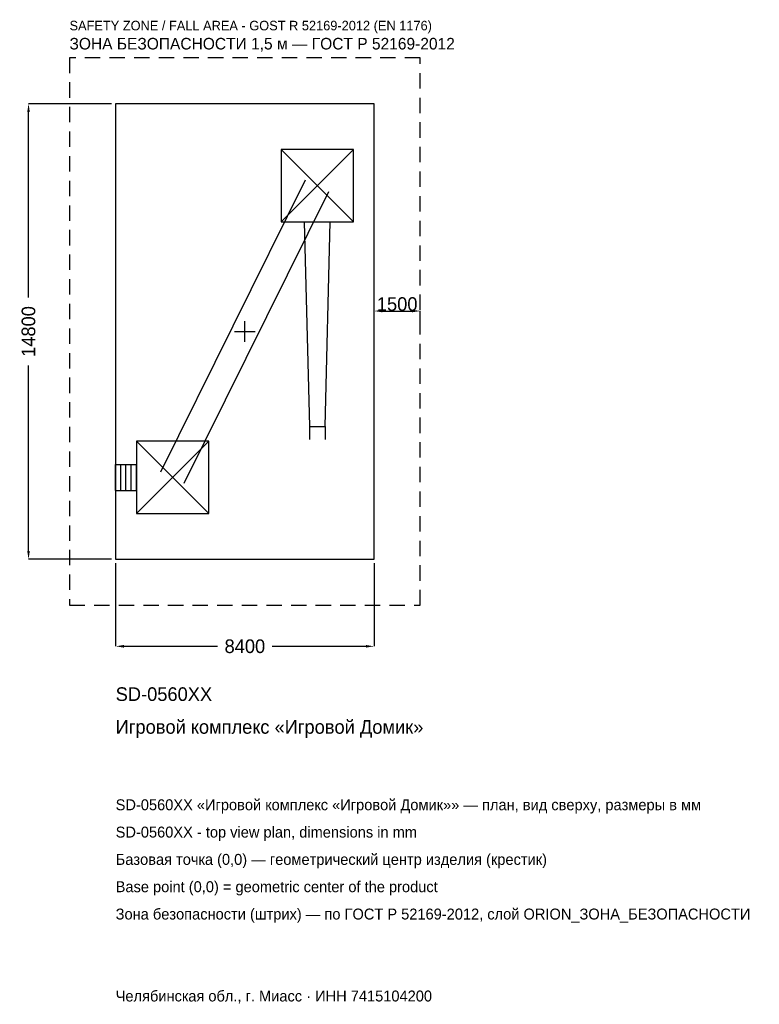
# Model space of a CAD drawing. Header units: metres. Extents: x -7319 to 16721, y -21868 to 10135.
import ezdxf

# ---------------------------------------------------------------- set-up
doc = ezdxf.new("R2010")
doc.units = ezdxf.units.M
doc.linetypes.add('DASHED', pattern=[800, 500, -300])
for name, color, linetype in [('ORION_ДАННЫЕ', 3, 'Continuous'), ('ORION_ЗОНА_БЕЗОПАСНОСТИ', 1, 'Continuous'), ('ORION_КОНТУР', 7, 'Continuous'), ('ORION_РАЗМЕРЫ', 8, 'Continuous')]:
    doc.layers.add(name, color=color, linetype=linetype)
doc.dimstyles.new('ORION', dxfattribs={"dimtxt": 444, "dimasz": 266.4, "dimexe": 1.25, "dimexo": 133.2, "dimtad": 1, "dimdec": 0, "dimcen": 2.5, "dimazin": 3, "dimtfac": 1, "dimtmove": 0, "dimatfit": 3, "dimarcsym": 0})

# ---------------------------------------------------------------- blocks, each defined once
blk = doc.blocks.new('_CLOSEDFILLED')
at = {"color": 0, "linetype": 'BYBLOCK'}
blk.add_solid([(-1, 0.16), (0, 0), (-1, -0.16)], dxfattribs=at)
blk = doc.blocks.new('*D1')
for p, q in [((-4200, -7533.2), (-4200, -10232)), ((4200, -7533.2), (4200, -10232)), ((-3933.6, -10232), (-888, -10232)), ((888, -10232), (3933.6, -10232))]:
    blk.add_line(p, q)
at = {"layer": 'Defpoints'}
for p in [(-4200, -7400), (4200, -7400), (-4200, -10232)]:
    blk.add_point(p, dxfattribs=at)
at = {"layer": 'ORION_РАЗМЕРЫ', "xscale": 266.4, "yscale": 266.4, "rotation": 180}
blk.add_blockref('_CLOSEDFILLED', (-4200, -10232), dxfattribs=at)
at = {"layer": 'ORION_РАЗМЕРЫ', "xscale": 266.4, "yscale": 266.4}
blk.add_blockref('_CLOSEDFILLED', (4200, -10232), dxfattribs=at)
at = {"layer": 'ORION_РАЗМЕРЫ', "insert": (0, -10232), "char_height": 444, "attachment_point": 5}
blk.add_mtext('8400', dxfattribs=at)
blk = doc.blocks.new('*D2')
for p, q in [((-4333.2, 7400), (-7032, 7400)), ((-7032, 1110), (-7032, 7133.6)), ((-7032, -7133.6), (-7032, -1110)), ((-4333.2, -7400), (-7032, -7400))]:
    blk.add_line(p, q)
at = {"layer": 'Defpoints'}
for p in [(-4200, 7400), (-7032, -7400), (-4200, -7400)]:
    blk.add_point(p, dxfattribs=at)
at = {"layer": 'ORION_РАЗМЕРЫ', "xscale": 266.4, "yscale": 266.4}
for p, rotation in [((-7032, 7400), 90), ((-7032, -7400), 270)]:
    blk.add_blockref('_CLOSEDFILLED', p, dxfattribs=dict(at, rotation=rotation))
at = {"layer": 'ORION_РАЗМЕРЫ', "insert": (-7032, 0), "char_height": 444, "attachment_point": 5, "rotation": 90}
blk.add_mtext('14800', dxfattribs=at)
blk = doc.blocks.new('ОРИОН SD-0560XX Игровой комплекс Игровой Домик')
at = {"layer": 'ORION_ЗОНА_БЕЗОПАСНОСТИ', "linetype": 'DASHED'}
blk.add_lwpolyline([(-5700, -8900), (5700, -8900), (5700, 8900), (-5700, 8900)], close=True, dxfattribs=at)
at = {"layer": 'ORION_КОНТУР'}
for p, q in [((1176, 3568), (3528, 5920)), ((1176, 5920), (3528, 3568)), ((-2731.3, -4555.9), (1972.7, 4932.1)), ((-1972.7, -4932.1), (2731.3, 4555.9)), ((2098, -3092), (2098, -3515.4)), ((2606, -3092), (2606, -3515.4)), ((-3528, -5920), (-1176, -3568)), ((-3528, -3568), (-1176, -5920)), ((-4200, -4320.6), (-3528, -4320.6)), ((-4200, -5167.4), (-4200, -4320.6)), ((-4032, -5167.4), (-4032, -4320.6)), ((-3864, -5167.4), (-3864, -4320.6)), ((-3696, -5167.4), (-3696, -4320.6)), ((-3528, -5167.4), (-3528, -4320.6)), ((-4200, -5167.4), (-3528, -5167.4))]:
    blk.add_line(p, q, dxfattribs=at)
for points in [[(-4200, -7400), (4200, -7400), (4200, 7400), (-4200, 7400)], [(1176, 3568), (3528, 3568), (3528, 5920), (1176, 5920)], [(-3528, -5920), (-1176, -5920), (-1176, -3568), (-3528, -3568)]]:
    blk.add_lwpolyline(points, close=True, dxfattribs=at)
blk.add_lwpolyline([(1928.6, 3568), (2098, -3092), (2606, -3092), (2775.4, 3568)], dxfattribs=at)
at = {"layer": 'ORION_РАЗМЕРЫ'}
for p, q in [((0, -336), (0, 336)), ((-336, 0), (336, 0))]:
    blk.add_line(p, q, dxfattribs=at)
at = {"layer": 'ORION_ДАННЫЕ'}
for tag, p in [('АРТИКУЛ', (-4200, -12008)), ('НАИМЕНОВАНИЕ', (-4200, -13073.6))]:
    blk.add_attdef(tag, p, '', height=444, dxfattribs=at)
at = {"layer": 'ORION_ДАННЫЕ', "flags": 1}
for tag, p in [('ПРОИЗВОДИТЕЛЬ', (-4200, -14139.2)), ('ТЕЛЕФОН', (-4200, -15204.8)), ('САЙТ', (-4200, -17336)), ('АДРЕС', (-4200, -18401.6)), ('РЕКВИЗИТЫ', (-4200, -19467.2)), ('ГАБАРИТЫ', (-4200, -20532.8)), ('ЗОНА_БЕЗОПАСНОСТИ', (-4200, -21598.4))]:
    blk.add_attdef(tag, p, '', height=444, dxfattribs=at)
at = {"layer": 'ORION_ЗОНА_БЕЗОПАСНОСТИ', "color": 1}
for s, height, p in [('SAFETY ZONE / FALL AREA - GOST R 52169-2012 (EN 1176)', 310.8, (-5700, 9788)), ('ЗОНА БЕЗОПАСНОСТИ 1,5 м — ГОСТ Р 52169-2012', 377.4, (-5700, 9166.4))]:
    blk.add_text(s, height=height, dxfattribs=at).set_placement(p)
at = {"layer": 'ORION_РАЗМЕРЫ'}
dim = blk.add_linear_dim(base=(-7032, -7400), p1=(-4200, -7400), p2=(-4200, 7400), angle=90, dimstyle='ORION', dxfattribs=at)
dim.commit()
dim.dimension.update_dxf_attribs({"geometry": '*D2', "text_midpoint": (-7032, 0)})
blk.add_linear_dim(base=(4200, 666), p1=(4200, 0), p2=(5700, 0), dimstyle='ORION', dxfattribs=at).render()
dim = blk.add_linear_dim(base=(-4200, -10232), p1=(-4200, -7400), p2=(4200, -7400), dimstyle='ORION', dxfattribs=at)
dim.commit()
dim.dimension.update_dxf_attribs({"geometry": '*D1', "text_midpoint": (0, -10232)})

msp = doc.modelspace()

# ---------------------------------------------------------------- block references
msp.add_blockref('ОРИОН SD-0560XX Игровой комплекс Игровой Домик', (0, 0)).add_auto_attribs({'АРТИКУЛ': 'SD-0560XX', 'НАИМЕНОВАНИЕ': 'Игровой комплекс «Игровой Домик»'})

# ---------------------------------------------------------------- texts
at = {"layer": 'ORION_ДАННЫЕ', "color": 3}
for s, p in [('SD-0560XX «Игровой комплекс «Игровой Домик»» — план, вид сверху, размеры в мм', (-4200, -15560)), ('SD-0560XX - top view plan, dimensions in mm', (-4200, -16448)), ('Челябинская обл., г. Миасс · ИНН 7415104200', (-4200, -21776))]:
    msp.add_text(s, height=355.2, dxfattribs=at).set_placement(p)
at = {"layer": 'ORION_ДАННЫЕ', "color": 7}
for s, p in [('Базовая точка (0,0) — геометрический центр изделия (крестик)', (-4200, -17336)), ('Base point (0,0) = geometric center of the product', (-4200, -18224))]:
    msp.add_text(s, height=355.2, dxfattribs=at).set_placement(p)
at = {"layer": 'ORION_ДАННЫЕ', "color": 1}
msp.add_text('Зона безопасности (штрих) — по ГОСТ Р 52169-2012, слой ORION_ЗОНА_БЕЗОПАСНОСТИ', height=355.2, dxfattribs=at).set_placement((-4200, -19112))

doc.saveas('drawing.dxf')
